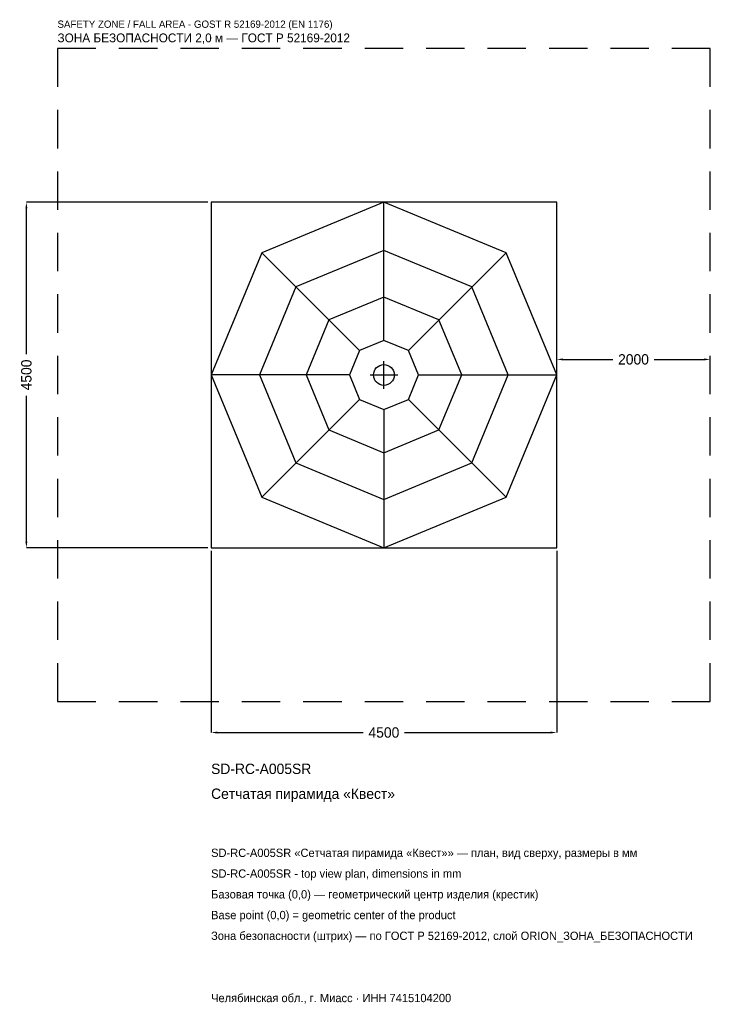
# Model space of a CAD drawing. Header units: metres. Extents: x -4742 to 4250, y -8193 to 4625.
import ezdxf

# ---------------------------------------------------------------- set-up
doc = ezdxf.new("R2010")
doc.units = ezdxf.units.M
doc.linetypes.add('DASHED', pattern=[800, 500, -300])
for name, color, linetype in [('ORION_ДАННЫЕ', 3, 'Continuous'), ('ORION_ЗОНА_БЕЗОПАСНОСТИ', 1, 'Continuous'), ('ORION_КОНТУР', 7, 'Continuous'), ('ORION_РАЗМЕРЫ', 8, 'Continuous')]:
    doc.layers.add(name, color=color, linetype=linetype)
doc.dimstyles.new('ORION', dxfattribs={"dimtxt": 135, "dimasz": 81, "dimexe": 1.25, "dimexo": 40.5, "dimtad": 1, "dimdec": 0, "dimcen": 2.5, "dimazin": 3, "dimtfac": 1, "dimtmove": 0, "dimatfit": 3, "dimarcsym": 0})

# ---------------------------------------------------------------- blocks, each defined once
blk = doc.blocks.new('_CLOSEDFILLED')
at = {"color": 0, "linetype": 'BYBLOCK'}
blk.add_solid([(-1, 0.16), (0, 0), (-1, -0.16)], dxfattribs=at)
blk = doc.blocks.new('*D1')
for p, q in [((-2250, -2290.5), (-2250, -4655)), ((2250, -2290.5), (2250, -4655)), ((-2169, -4655), (-270, -4655)), ((270, -4655), (2169, -4655))]:
    blk.add_line(p, q)
at = {"layer": 'Defpoints'}
for p in [(-2250, -2250), (2250, -2250), (-2250, -4655)]:
    blk.add_point(p, dxfattribs=at)
at = {"layer": 'ORION_РАЗМЕРЫ', "xscale": 81, "yscale": 81, "rotation": 180}
blk.add_blockref('_CLOSEDFILLED', (-2250, -4655), dxfattribs=at)
at = {"layer": 'ORION_РАЗМЕРЫ', "xscale": 81, "yscale": 81}
blk.add_blockref('_CLOSEDFILLED', (2250, -4655), dxfattribs=at)
at = {"layer": 'ORION_РАЗМЕРЫ', "insert": (0, -4655), "char_height": 135, "attachment_point": 5}
blk.add_mtext('4500', dxfattribs=at)
blk = doc.blocks.new('*D2')
for p, q in [((-2290.5, 2250), (-4655, 2250)), ((-4655, 270), (-4655, 2169)), ((-4655, -2169), (-4655, -270)), ((-2290.5, -2250), (-4655, -2250))]:
    blk.add_line(p, q)
at = {"layer": 'Defpoints'}
for p in [(-2250, 2250), (-4655, -2250), (-2250, -2250)]:
    blk.add_point(p, dxfattribs=at)
at = {"layer": 'ORION_РАЗМЕРЫ', "xscale": 81, "yscale": 81}
for p, rotation in [((-4655, 2250), 90), ((-4655, -2250), 270)]:
    blk.add_blockref('_CLOSEDFILLED', p, dxfattribs=dict(at, rotation=rotation))
at = {"layer": 'ORION_РАЗМЕРЫ', "insert": (-4655, 0), "char_height": 135, "attachment_point": 5, "rotation": 90}
blk.add_mtext('4500', dxfattribs=at)
blk = doc.blocks.new('*D3')
for p, q in [((2250, 40.5), (2250, 202.5)), ((2331, 202.5), (2980, 202.5)), ((3520, 202.5), (4169, 202.5)), ((4250, 40.5), (4250, 202.5))]:
    blk.add_line(p, q)
at = {"layer": 'Defpoints'}
for p in [(2250, 202.5), (2250, 0), (4250, 0)]:
    blk.add_point(p, dxfattribs=at)
at = {"layer": 'ORION_РАЗМЕРЫ', "xscale": 81, "yscale": 81, "rotation": 180}
blk.add_blockref('_CLOSEDFILLED', (2250, 202.5), dxfattribs=at)
at = {"layer": 'ORION_РАЗМЕРЫ', "xscale": 81, "yscale": 81}
blk.add_blockref('_CLOSEDFILLED', (4250, 202.5), dxfattribs=at)
at = {"layer": 'ORION_РАЗМЕРЫ', "insert": (3250, 202.5), "char_height": 135, "attachment_point": 5}
blk.add_mtext('2000', dxfattribs=at)
blk = doc.blocks.new('ОРИОН SD-RC-A005SR Сетчатая пирамида Квест')
at = {"layer": 'ORION_ЗОНА_БЕЗОПАСНОСТИ', "linetype": 'DASHED'}
blk.add_lwpolyline([(-4250, -4250), (4250, -4250), (4250, 4250), (-4250, 4250)], close=True, dxfattribs=at)
at = {"layer": 'ORION_КОНТУР'}
for p, q in [((0, 450), (0, 2250)), ((-318.2, 318.2), (-1591, 1591)), ((318.2, 318.2), (1591, 1591)), ((-450, 0), (-2250, 0)), ((450, 0), (2250, 0)), ((-318.2, -318.2), (-1591, -1591)), ((318.2, -318.2), (1591, -1591)), ((0, -450), (0, -2250))]:
    blk.add_line(p, q, dxfattribs=at)
for points in [[(-2250, -2250), (2250, -2250), (2250, 2250), (-2250, 2250)], [(2250, 0), (1591, 1591), (0, 2250), (-1591, 1591), (-2250, 0), (-1591, -1591), (0, -2250), (1591, -1591)], [(1620, 0), (1145.5, 1145.5), (0, 1620), (-1145.5, 1145.5), (-1620, 0), (-1145.5, -1145.5), (0, -1620), (1145.5, -1145.5)], [(1012.5, 0), (715.9, 715.9), (0, 1012.5), (-715.9, 715.9), (-1012.5, 0), (-715.9, -715.9), (0, -1012.5), (715.9, -715.9)], [(450, 0), (318.2, 318.2), (0, 450), (-318.2, 318.2), (-450, 0), (-318.2, -318.2), (0, -450), (318.2, -318.2)]]:
    blk.add_lwpolyline(points, close=True, dxfattribs=at)
blk.add_circle((0, 0), 135, dxfattribs=at)
at = {"layer": 'ORION_РАЗМЕРЫ'}
for p, q in [((0, -180), (0, 180)), ((-180, 0), (180, 0))]:
    blk.add_line(p, q, dxfattribs=at)
at = {"layer": 'ORION_ДАННЫЕ'}
for tag, p in [('АРТИКУЛ', (-2250, -5195)), ('НАИМЕНОВАНИЕ', (-2250, -5519))]:
    blk.add_attdef(tag, p, '', height=135, dxfattribs=at)
at = {"layer": 'ORION_ДАННЫЕ', "flags": 1}
for tag, p in [('ПРОИЗВОДИТЕЛЬ', (-2250, -5843)), ('ТЕЛЕФОН', (-2250, -6167)), ('САЙТ', (-2250, -6815)), ('АДРЕС', (-2250, -7139)), ('РЕКВИЗИТЫ', (-2250, -7463)), ('ГАБАРИТЫ', (-2250, -7787)), ('ЗОНА_БЕЗОПАСНОСТИ', (-2250, -8111))]:
    blk.add_attdef(tag, p, '', height=135, dxfattribs=at)
at = {"layer": 'ORION_ЗОНА_БЕЗОПАСНОСТИ', "color": 1}
for s, height, p in [('SAFETY ZONE / FALL AREA - GOST R 52169-2012 (EN 1176)', 94.5, (-4250, 4520)), ('ЗОНА БЕЗОПАСНОСТИ 2,0 м — ГОСТ Р 52169-2012', 114.75, (-4250, 4331))]:
    blk.add_text(s, height=height, dxfattribs=at).set_placement(p)
at = {"layer": 'ORION_РАЗМЕРЫ'}
dim = blk.add_linear_dim(base=(-4655, -2250), p1=(-2250, -2250), p2=(-2250, 2250), angle=90, dimstyle='ORION', dxfattribs=at)
dim.commit()
dim.dimension.update_dxf_attribs({"geometry": '*D2', "text_midpoint": (-4655, 0)})
for base, p1, p2, picture, middle in [((2250, 202.5), (2250, 0), (4250, 0), '*D3', (3250, 202.5)), ((-2250, -4655), (-2250, -2250), (2250, -2250), '*D1', (0, -4655))]:
    dim = blk.add_linear_dim(base=base, p1=p1, p2=p2, dimstyle='ORION', dxfattribs=at)
    dim.commit()
    dim.dimension.update_dxf_attribs({"geometry": picture, "text_midpoint": middle})

msp = doc.modelspace()

# ---------------------------------------------------------------- block references
msp.add_blockref('ОРИОН SD-RC-A005SR Сетчатая пирамида Квест', (0, 0)).add_auto_attribs({'АРТИКУЛ': 'SD-RC-A005SR', 'НАИМЕНОВАНИЕ': 'Сетчатая пирамида «Квест»'})

# ---------------------------------------------------------------- texts
at = {"layer": 'ORION_ДАННЫЕ', "color": 3}
for s, p in [('SD-RC-A005SR «Сетчатая пирамида «Квест»» — план, вид сверху, размеры в мм', (-2250, -6275)), ('SD-RC-A005SR - top view plan, dimensions in mm', (-2250, -6545)), ('Челябинская обл., г. Миасс · ИНН 7415104200', (-2250, -8165))]:
    msp.add_text(s, height=108, dxfattribs=at).set_placement(p)
at = {"layer": 'ORION_ДАННЫЕ', "color": 7}
for s, p in [('Базовая точка (0,0) — геометрический центр изделия (крестик)', (-2250, -6815)), ('Base point (0,0) = geometric center of the product', (-2250, -7085))]:
    msp.add_text(s, height=108, dxfattribs=at).set_placement(p)
at = {"layer": 'ORION_ДАННЫЕ', "color": 1}
msp.add_text('Зона безопасности (штрих) — по ГОСТ Р 52169-2012, слой ORION_ЗОНА_БЕЗОПАСНОСТИ', height=108, dxfattribs=at).set_placement((-2250, -7355))

doc.saveas('drawing.dxf')
